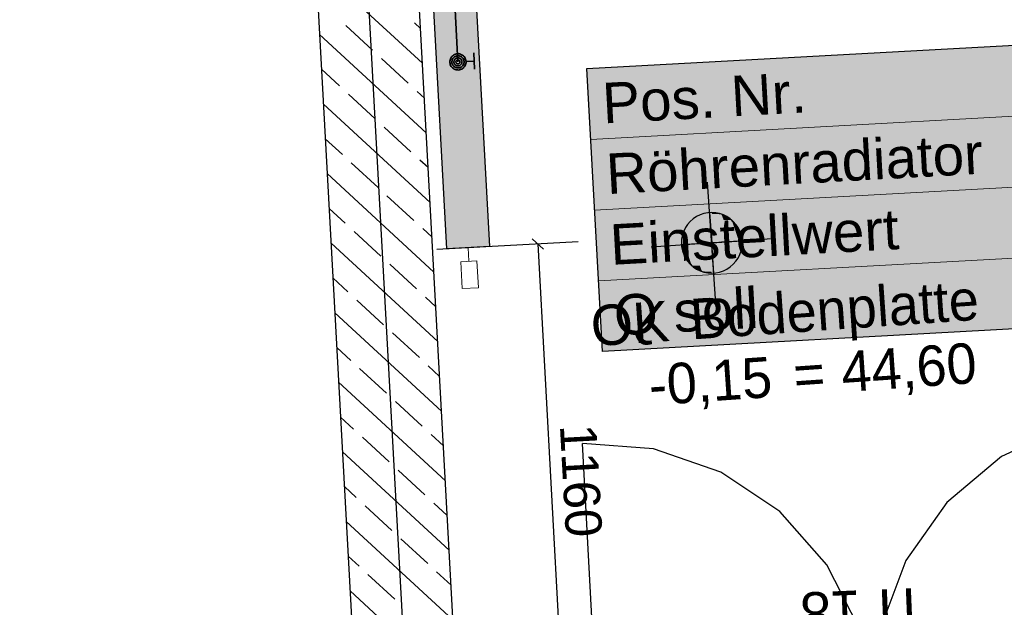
# Model space of a CAD drawing. Extents: x 199 to 1388, y 138 to 979.
# Tile 32 of 155: x 635 to 684, y 336 to 365. Entities that reach past the tile are written whole.
import ezdxf
from ezdxf.lldxf.tags import DXFTag

# ---------------------------------------------------------------- set-up
doc = ezdxf.new("R2010")
doc.units = 0
doc.layers.get('0').update_dxf_attribs({"lineweight": 25})
for name, color, linetype, lineweight, true_color in [('01 Höhen im Gebäude - Basis', 7, 'Continuous', 25, 0x848484), ('20 Gitterwände-A07ET47DDI', 7, 'Continuous', 25, 0x848484), ('20 Innenwände-A07ET47KDI', 7, 'Continuous', 25, 0x848484), ('20 Türen Gitterwände - NR', 7, 'Continuous', 25, 0x848484), ('A-0', 7, 'Continuous', 25, 0x848484), ('H_Heizkoerper', 5, 'Continuous', 25, 0x0000ff), ('H_Heizkoerperbeschriftung', 9, 'Continuous', 25, 0x808080), ('H_Heizkoerperflaeche', 5, 'Continuous', 35, 0x0000ff), ('H_Vorlauf', 1, 'Continuous', 35, 0xff0000), ('UPO_Loop2', 140, 'Continuous', 30, 0x00bfff)]:
    doc.layers.add(name, color=color, linetype=linetype, lineweight=lineweight, true_color=true_color)
doc.layers.add('02 Raster Gebäude-A07ET47NDI', color=7, linetype='Continuous', lineweight=25)
doc.layers.add('H_Mass', color=7, linetype='Continuous', lineweight=25)
doc.styles.get("Standard").update_dxf_attribs({"font": 'arial.ttf'})
tags = doc.linetypes.add('Raster-A07ET47ODI', pattern=[0.2, 0.1, -0.05, 0, -0.05]).pattern_tags.tags
tags[10:11] = [DXFTag(74, 4), DXFTag(75, 0), DXFTag(340, '0'), DXFTag(46, 1.0), DXFTag(50, 0.0), DXFTag(44, 0.0), DXFTag(45, 0.0)]
tags[8:9] = [DXFTag(74, 4), DXFTag(75, 0), DXFTag(340, '0'), DXFTag(46, 1.0), DXFTag(50, 0.0), DXFTag(44, 0.0), DXFTag(45, 0.0)]
tags[6:7] = [DXFTag(74, 4), DXFTag(75, 0), DXFTag(340, '0'), DXFTag(46, 1.0), DXFTag(50, 0.0), DXFTag(44, 0.0), DXFTag(45, 0.0)]
tags[4:5] = [DXFTag(74, 4), DXFTag(75, 0), DXFTag(340, '0'), DXFTag(46, 1.0), DXFTag(50, 0.0), DXFTag(44, 0.0), DXFTag(45, 0.0)]
tags = doc.linetypes.add('Strichlinie', pattern=[0.75, 0.5, -0.25]).pattern_tags.tags
tags[6:7] = [DXFTag(74, 4), DXFTag(75, 0), DXFTag(340, '0'), DXFTag(46, 1.0), DXFTag(50, 0.0), DXFTag(44, 0.0), DXFTag(45, 0.0)]
tags[4:5] = [DXFTag(74, 4), DXFTag(75, 0), DXFTag(340, '0'), DXFTag(46, 1.0), DXFTag(50, 0.0), DXFTag(44, 0.0), DXFTag(45, 0.0)]

# ---------------------------------------------------------------- blocks, each defined once
blk = doc.blocks.new('Referenz-A07ET47ZDI', base_point=(226.995, 158.1))
at = {"layer": '01 Höhen im Gebäude - Basis'}
for p, q in [((669.443, 351.371), (669.03, 357.357)), ((668.487, 355.663), (668.323, 355.554)), ((668.663, 355.75), (668.487, 355.663)), ((668.848, 355.813), (668.663, 355.75)), ((669.041, 355.851), (668.848, 355.813)), ((669.237, 355.864), (669.041, 355.851)), ((669.432, 355.851), (669.237, 355.864)), ((669.625, 355.813), (669.432, 355.851)), ((669.811, 355.75), (669.625, 355.813)), ((669.987, 355.663), (669.811, 355.75)), ((670.15, 355.554), (669.987, 355.663)), ((668.047, 355.277), (667.938, 355.114)), ((668.176, 355.425), (668.047, 355.277)), ((668.323, 355.554), (668.176, 355.425)), ((670.297, 355.425), (670.15, 355.554)), ((670.427, 355.277), (670.297, 355.425)), ((670.536, 355.114), (670.427, 355.277)), ((667.788, 354.752), (667.749, 354.56)), ((667.851, 354.938), (667.788, 354.752)), ((667.938, 355.114), (667.851, 354.938)), ((670.622, 354.938), (670.536, 355.114)), ((670.685, 354.752), (670.622, 354.938)), ((670.724, 354.56), (670.685, 354.752)), ((666.244, 354.158), (672.229, 354.571)), ((667.749, 354.56), (667.737, 354.364)), ((667.737, 354.364), (667.749, 354.168)), ((670.737, 354.364), (670.724, 354.56)), ((670.724, 354.168), (670.737, 354.364)), ((667.749, 354.168), (667.788, 353.976)), ((667.788, 353.976), (667.851, 353.79)), ((667.851, 353.79), (667.938, 353.614)), ((670.536, 353.614), (670.622, 353.79)), ((670.622, 353.79), (670.685, 353.976)), ((670.685, 353.976), (670.724, 354.168)), ((667.938, 353.614), (668.047, 353.451)), ((668.047, 353.451), (668.176, 353.304)), ((668.176, 353.304), (668.323, 353.174)), ((670.15, 353.174), (670.297, 353.304)), ((670.297, 353.304), (670.427, 353.451)), ((670.427, 353.451), (670.536, 353.614)), ((668.323, 353.174), (668.487, 353.065)), ((668.487, 353.065), (668.663, 352.978)), ((668.663, 352.978), (668.848, 352.915)), ((668.848, 352.915), (669.041, 352.877)), ((669.041, 352.877), (669.237, 352.864)), ((669.237, 352.864), (669.432, 352.877)), ((669.432, 352.877), (669.625, 352.915)), ((669.625, 352.915), (669.811, 352.978)), ((669.811, 352.978), (669.987, 353.065)), ((669.987, 353.065), (670.15, 353.174))]:
    blk.add_line(p, q, dxfattribs=at)
for points in [[(669.237, 355.847), (669.134, 355.847), (669.133, 355.861)], [(669.237, 354.364), (669.237, 355.847), (669.134, 355.847)], [(669.714, 354.397), (669.237, 354.397), (669.237, 355.847)], [(669.714, 355.786), (669.257, 355.786), (669.237, 355.847)], [(669.714, 354.397), (669.714, 355.786), (669.257, 355.786)], [(670.222, 354.432), (669.714, 354.432), (669.714, 355.786)], [(670.222, 355.495), (669.823, 355.495), (669.714, 355.786)], [(670.222, 354.432), (670.222, 355.495), (669.823, 355.495)], [(670.58, 354.457), (670.222, 354.457), (670.222, 355.495)], [(670.58, 355.032), (670.381, 355.032), (670.222, 355.495)], [(670.58, 354.457), (670.58, 355.032), (670.381, 355.032)], [(670.733, 354.467), (670.58, 354.467), (670.58, 355.032)], [(667.894, 354.261), (667.74, 354.261), (667.894, 354.272)], [(667.894, 353.696), (667.894, 354.261), (667.74, 354.261)], [(668.251, 354.272), (667.894, 354.272), (668.251, 354.296)], [(668.092, 353.696), (667.894, 353.696), (667.894, 354.272)], [(668.251, 353.233), (668.251, 354.272), (667.894, 354.272)], [(668.759, 354.296), (668.251, 354.296), (668.759, 354.331)], [(668.65, 353.233), (668.251, 353.233), (668.251, 354.296)], [(668.759, 352.942), (668.759, 354.296), (668.251, 354.296)], [(669.237, 354.331), (668.759, 354.331), (669.237, 354.364)], [(669.216, 352.942), (668.759, 352.942), (668.759, 354.331)], [(669.237, 352.881), (669.237, 354.331), (668.759, 354.331)], [(669.237, 354.364), (669.714, 354.397), (669.237, 354.397)], [(669.339, 352.881), (669.237, 352.881), (669.237, 354.364)], [(669.714, 354.397), (670.222, 354.432), (669.714, 354.432)], [(670.222, 354.432), (670.58, 354.457), (670.222, 354.457)], [(670.58, 354.457), (670.733, 354.467), (670.58, 354.467)], [(668.251, 353.233), (668.092, 353.696), (667.894, 353.696)], [(668.759, 352.942), (668.65, 353.233), (668.251, 353.233)], [(669.237, 352.881), (669.216, 352.942), (668.759, 352.942)], [(669.34, 352.868), (669.339, 352.881), (669.237, 352.881)]]:
    blk.add_solid(points, dxfattribs=at)
at = {"layer": '02 Raster Gebäude-A07ET47NDI', "linetype": 'Raster-A07ET47ODI', "ltscale": 56.250004}
blk.add_line((620.326, 949.934), (657.302, 274.449), dxfattribs=at)
at = {"layer": '20 Gitterwände-A07ET47DDI', "linetype": 'Strichlinie', "ltscale": 56.250004}
for p, q in [((686.727, 345.296), (683.549, 343.796)), ((663.575, 331.134), (662.852, 344.441)), ((666.357, 344.181), (662.852, 344.441)), ((669.68, 343.037), (666.357, 344.181)), ((683.549, 343.796), (680.856, 341.537)), ((672.603, 341.085), (669.68, 343.037)), ((674.932, 338.453), (672.603, 341.085)), ((680.856, 341.537), (678.828, 338.666)), ((678.828, 338.666), (677.598, 335.374)), ((676.515, 335.315), (674.932, 338.453))]:
    blk.add_line(p, q, dxfattribs=at)
at = {"layer": '20 Innenwände-A07ET47KDI'}
for p, q in [((656.718, 330.858), (648.962, 472.545)), ((648.336, 392.497), (651.725, 330.585)), ((654.945, 363.236), (649.672, 368.099)), ((652.475, 363.882), (651.151, 365.103)), ((654.851, 364.955), (654.543, 365.24)), ((655.134, 359.798), (649.86, 364.661)), ((654.239, 362.256), (652.916, 363.476)), ((650.848, 362.118), (649.954, 362.942)), ((652.612, 360.491), (651.289, 361.711)), ((655.04, 361.517), (654.68, 361.849)), ((655.322, 356.36), (650.048, 361.223)), ((654.376, 358.864), (653.053, 360.084)), ((650.985, 358.727), (650.142, 359.504)), ((652.75, 357.1), (651.426, 358.32)), ((655.228, 358.079), (654.818, 358.457)), ((655.51, 352.922), (650.236, 357.785)), ((654.514, 355.473), (653.191, 356.693)), ((651.123, 355.335), (650.331, 356.066)), ((652.887, 353.708), (651.564, 354.929)), ((655.416, 354.641), (654.955, 355.066)), ((655.698, 349.484), (650.425, 354.347)), ((654.651, 352.082), (653.328, 353.302)), ((651.26, 351.944), (650.519, 352.628)), ((653.025, 350.317), (651.701, 351.537)), ((655.604, 351.203), (655.093, 351.675)), ((655.886, 346.046), (650.613, 350.909)), ((654.789, 348.69), (653.466, 349.91)), ((651.398, 348.553), (650.707, 349.19)), ((653.162, 346.926), (651.839, 348.146)), ((655.792, 347.765), (655.23, 348.283)), ((656.075, 342.608), (650.801, 347.471)), ((654.926, 345.299), (653.603, 346.519)), ((651.535, 345.161), (650.895, 345.751)), ((653.299, 343.534), (651.976, 344.755)), ((655.981, 344.327), (655.367, 344.892)), ((656.263, 339.17), (650.989, 344.032)), ((655.064, 341.908), (653.741, 343.128)), ((651.673, 341.77), (651.083, 342.313)), ((653.437, 340.143), (652.114, 341.363)), ((656.169, 340.889), (655.505, 341.501)), ((656.451, 335.732), (651.177, 340.594)), ((655.201, 338.516), (653.878, 339.736)), ((651.81, 338.379), (651.272, 338.875)), ((653.574, 336.752), (652.251, 337.972)), ((656.357, 337.451), (655.642, 338.109)), ((656.639, 332.293), (651.366, 337.156))]:
    blk.add_line(p, q, dxfattribs=at)
at = {"layer": 'A-0', "linetype": 'Continuous', "ltscale": 312.5}
for p, q in [((644.243, 467.279), (651.725, 330.585)), ((656.718, 330.858), (649.235, 467.553)), ((669.714, 355.786), (669.133, 355.861)), ((669.133, 355.861), (669.237, 354.364)), ((670.222, 355.495), (669.714, 355.786)), ((670.58, 355.032), (670.222, 355.495)), ((670.733, 354.467), (670.58, 355.032)), ((669.237, 354.364), (667.74, 354.261)), ((667.74, 354.261), (667.894, 353.696)), ((669.237, 354.364), (670.733, 354.467)), ((669.34, 352.868), (669.237, 354.364)), ((667.894, 353.696), (668.251, 353.233)), ((668.251, 353.233), (668.759, 352.942)), ((668.759, 352.942), (669.34, 352.868))]:
    blk.add_line(p, q, dxfattribs=at)
at = {"layer": '01 Höhen im Gebäude - Basis', "linetype": 'Continuous', "ltscale": 40.625, "char_height": 2, "attachment_point": 1, "rotation": 3.9452}
for s, insert in [('{\\fCentury Gothic;Bodenplatte}', (668.113, 351.582)), ('{\\fCentury Gothic;OK}', (663.198, 351.243)), ('{\\fCentury Gothic;44,60}', (675.571, 348.979)), ('{\\fCentury Gothic;-0,15}', (666.058, 348.323)), ('{\\fCentury Gothic;=}', (673.203, 348.816))]:
    blk.add_mtext(s, dxfattribs=dict(at, insert=insert))
at = {"layer": '20 Türen Gitterwände - NR', "char_height": 2, "attachment_point": 1, "rotation": 182.3212}
for s, insert in [('{\\fCentury Gothic;18}', (676.643, 335.193)), ('{\\fCentury Gothic;IT}', (679.406, 335.305))]:
    blk.add_mtext(s, dxfattribs=dict(at, insert=insert))
blk = doc.blocks.new('Maß-A07ET4ARDI', base_point=(655.649, 330.867))
at = {"color": 0, "linetype": 'ByBlock', "lineweight": -2, "ltscale": 0.25}
for p, q in [((662.638, 354.417), (655.649, 354.034)), ((660.921, 354.058), (660.362, 354.558)), ((660.641, 354.308), (661.91, 331.141)), ((662.189, 330.89), (661.631, 331.391)), ((663.907, 331.25), (656.917, 330.867))]:
    blk.add_line(p, q, dxfattribs=at)
at = {"color": 0, "linetype": 'ByBlock', "lineweight": -2, "ltscale": 0.25, "insert": (663.53, 345.452), "char_height": 1.8, "attachment_point": 1, "rotation": 273.1344}
blk.add_mtext('{\\fArial;1160}', dxfattribs=at)

msp = doc.modelspace()

# ---------------------------------------------------------------- linework, layer by layer
at = {"layer": 'H_Heizkoerper'}
for p, q in [((656.153, 354.062), (654.972, 375.63)), ((657.068, 375.744), (658.249, 354.177)), ((658.249, 354.177), (656.153, 354.062))]:
    msp.add_line(p, q, dxfattribs=at)
at = {"layer": 'H_Heizkoerper', "lineweight": 13}
for p, q in [((657.201, 354.119), (657.238, 353.454)), ((656.838, 353.432), (657.637, 353.476)), ((656.911, 352.101), (656.838, 353.432)), ((657.637, 353.476), (657.71, 352.144)), ((657.71, 352.144), (656.911, 352.101))]:
    msp.add_line(p, q, dxfattribs=at)
at = {"layer": 'H_Heizkoerperbeschriftung'}
for p, q in [((663.068, 362.973), (705.132, 365.276)), ((663.834, 348.994), (663.068, 362.973)), ((705.897, 351.297), (663.834, 348.994))]:
    msp.add_line(p, q, dxfattribs=at)
at = {"layer": 'H_Heizkoerperbeschriftung', "lineweight": 18}
for p, q in [((663.259, 359.478), (705.323, 361.781)), ((663.451, 355.983), (705.515, 358.287)), ((663.642, 352.488), (705.706, 354.792))]:
    msp.add_line(p, q, dxfattribs=at)
at = {"layer": 'H_Heizkoerperbeschriftung', "color": 7, "true_color": 0xffffff}
for points in [[(705.258, 362.973), (663.068, 362.973), (705.132, 365.276)], [(663.707, 351.297), (705.258, 362.973), (663.068, 362.973)], [(705.897, 351.297), (663.707, 351.297), (705.258, 362.973)], [(663.834, 348.994), (705.897, 351.297), (663.707, 351.297)]]:
    msp.add_solid(points, dxfattribs=at)
at = {"layer": 'H_Heizkoerperflaeche', "lineweight": 35}
for points in [[(656.146, 354.177), (657.075, 375.63), (654.972, 375.63)], [(658.249, 354.177), (656.146, 354.177), (657.075, 375.63)], [(656.153, 354.062), (658.249, 354.177), (656.146, 354.177)]]:
    msp.add_solid(points, dxfattribs=at)
at = {"layer": 'H_Vorlauf'}
msp.add_line((656.698, 363.306), (655.785, 379.983), dxfattribs=at)
at = {"layer": 'H_Vorlauf', "color": 1, "lineweight": 35, "true_color": 0xff0000}
for p, q in [((656.341, 363.486), (656.321, 363.438)), ((656.368, 363.531), (656.341, 363.486)), ((656.4, 363.573), (656.368, 363.531)), ((656.438, 363.609), (656.4, 363.573)), ((656.45, 363.475), (656.43, 363.441)), ((656.479, 363.641), (656.438, 363.609)), ((656.475, 363.506), (656.45, 363.475)), ((656.503, 363.533), (656.475, 363.506)), ((656.525, 363.666), (656.479, 363.641)), ((656.534, 363.557), (656.503, 363.533)), ((656.574, 363.686), (656.525, 363.666)), ((656.568, 363.576), (656.534, 363.557)), ((656.568, 363.457), (656.549, 363.439)), ((656.605, 363.591), (656.568, 363.576)), ((656.589, 363.473), (656.568, 363.457)), ((656.624, 363.699), (656.574, 363.686)), ((656.611, 363.486), (656.589, 363.473)), ((656.643, 363.6), (656.605, 363.591)), ((656.636, 363.496), (656.611, 363.486)), ((656.676, 363.705), (656.624, 363.699)), ((656.661, 363.502), (656.636, 363.496)), ((656.682, 363.605), (656.643, 363.6)), ((656.687, 363.505), (656.661, 363.502)), ((656.728, 363.704), (656.676, 363.705)), ((656.721, 363.605), (656.682, 363.605)), ((656.713, 363.505), (656.687, 363.505)), ((656.739, 363.501), (656.713, 363.505)), ((656.76, 363.599), (656.721, 363.605)), ((656.78, 363.697), (656.728, 363.704)), ((656.764, 363.494), (656.739, 363.501)), ((656.797, 363.589), (656.76, 363.599)), ((656.788, 363.484), (656.764, 363.494)), ((656.831, 363.683), (656.78, 363.697)), ((656.811, 363.471), (656.788, 363.484)), ((656.834, 363.573), (656.797, 363.589)), ((656.831, 363.455), (656.811, 363.471)), ((656.879, 363.662), (656.831, 363.683)), ((656.85, 363.436), (656.831, 363.455)), ((656.867, 363.553), (656.834, 363.573)), ((656.898, 363.529), (656.867, 363.553)), ((656.924, 363.636), (656.879, 363.662)), ((656.926, 363.501), (656.898, 363.529)), ((656.965, 363.604), (656.924, 363.636)), ((656.949, 363.47), (656.926, 363.501)), ((656.968, 363.435), (656.949, 363.47)), ((657.002, 363.566), (656.965, 363.604)), ((657.033, 363.524), (657.002, 363.566)), ((657.059, 363.479), (657.033, 363.524)), ((657.078, 363.43), (657.059, 363.479)), ((657.475, 363.749), (657.519, 362.95)), ((656.307, 363.388), (656.299, 363.336)), ((656.299, 363.336), (656.299, 363.284)), ((656.299, 363.284), (656.305, 363.232)), ((656.305, 363.232), (656.318, 363.181)), ((656.321, 363.438), (656.307, 363.388)), ((656.318, 363.181), (656.337, 363.133)), ((656.337, 363.133), (656.363, 363.087)), ((656.363, 363.087), (656.394, 363.045)), ((656.394, 363.045), (656.431, 363.008)), ((656.399, 363.328), (656.398, 363.289)), ((656.398, 363.289), (656.403, 363.25)), ((656.404, 363.367), (656.399, 363.328)), ((656.403, 363.25), (656.413, 363.212)), ((656.415, 363.405), (656.404, 363.367)), ((656.413, 363.212), (656.428, 363.176)), ((656.43, 363.441), (656.415, 363.405)), ((656.428, 363.176), (656.447, 363.142)), ((656.431, 363.008), (656.472, 362.975)), ((656.447, 363.142), (656.47, 363.11)), ((656.47, 363.11), (656.498, 363.082)), ((656.472, 362.975), (656.517, 362.949)), ((656.499, 363.321), (656.498, 363.295)), ((656.498, 363.295), (656.501, 363.269)), ((656.498, 363.082), (656.529, 363.058)), ((656.502, 363.347), (656.499, 363.321)), ((656.501, 363.269), (656.508, 363.243)), ((656.509, 363.372), (656.502, 363.347)), ((656.508, 363.243), (656.518, 363.219)), ((656.52, 363.396), (656.509, 363.372)), ((656.518, 363.219), (656.531, 363.196)), ((656.533, 363.419), (656.52, 363.396)), ((656.529, 363.058), (656.562, 363.038)), ((656.531, 363.196), (656.546, 363.175)), ((656.549, 363.439), (656.533, 363.419)), ((656.546, 363.175), (656.565, 363.157)), ((656.562, 363.038), (656.599, 363.023)), ((656.565, 363.157), (656.585, 363.141)), ((656.585, 363.141), (656.608, 363.127)), ((656.6, 363.326), (656.598, 363.313)), ((656.598, 363.313), (656.598, 363.3)), ((656.598, 363.3), (656.6, 363.287)), ((656.599, 363.023), (656.636, 363.012)), ((656.604, 363.339), (656.6, 363.326)), ((656.6, 363.287), (656.603, 363.274)), ((656.603, 363.274), (656.608, 363.262)), ((656.609, 363.351), (656.604, 363.339)), ((656.608, 363.262), (656.614, 363.251)), ((656.608, 363.127), (656.632, 363.117)), ((656.615, 363.362), (656.609, 363.351)), ((656.614, 363.251), (656.622, 363.24)), ((656.624, 363.372), (656.615, 363.362)), ((656.622, 363.24), (656.631, 363.231)), ((656.633, 363.382), (656.624, 363.372)), ((656.631, 363.231), (656.642, 363.223)), ((656.632, 363.117), (656.657, 363.11)), ((656.643, 363.389), (656.633, 363.382)), ((656.636, 363.012), (656.675, 363.006)), ((656.642, 363.223), (656.653, 363.216)), ((656.655, 363.396), (656.643, 363.389)), ((656.653, 363.216), (656.665, 363.211)), ((656.667, 363.401), (656.655, 363.396)), ((656.657, 363.11), (656.683, 363.106)), ((656.665, 363.211), (656.677, 363.208)), ((656.68, 363.404), (656.667, 363.401)), ((656.675, 363.006), (656.714, 363.006)), ((656.677, 363.208), (656.69, 363.206)), ((656.693, 363.405), (656.68, 363.404)), ((656.683, 363.106), (656.709, 363.106)), ((656.69, 363.206), (656.703, 363.206)), ((656.706, 363.405), (656.693, 363.405)), ((656.698, 363.306), (656.698, 363.306)), ((656.703, 363.206), (656.716, 363.207)), ((656.719, 363.403), (656.706, 363.405)), ((656.709, 363.106), (656.735, 363.109)), ((656.714, 363.006), (656.753, 363.011)), ((656.716, 363.207), (656.729, 363.211)), ((656.731, 363.4), (656.719, 363.403)), ((656.729, 363.211), (656.741, 363.215)), ((656.743, 363.395), (656.731, 363.4)), ((656.735, 363.109), (656.76, 363.116)), ((656.741, 363.215), (656.753, 363.222)), ((656.754, 363.388), (656.743, 363.395)), ((656.753, 363.222), (656.763, 363.23)), ((656.753, 363.011), (656.791, 363.021)), ((656.765, 363.38), (656.754, 363.388)), ((656.76, 363.116), (656.785, 363.125)), ((656.763, 363.23), (656.772, 363.239)), ((656.774, 363.371), (656.765, 363.38)), ((656.772, 363.239), (656.781, 363.249)), ((656.782, 363.36), (656.774, 363.371)), ((656.781, 363.249), (656.787, 363.26)), ((656.788, 363.349), (656.782, 363.36)), ((656.785, 363.125), (656.807, 363.138)), ((656.787, 363.26), (656.792, 363.272)), ((656.793, 363.337), (656.788, 363.349)), ((656.791, 363.021), (656.828, 363.035)), ((656.792, 363.272), (656.796, 363.285)), ((656.796, 363.324), (656.793, 363.337)), ((656.798, 363.311), (656.796, 363.324)), ((656.796, 363.285), (656.798, 363.298)), ((656.798, 363.298), (656.798, 363.311)), ((656.807, 363.138), (656.828, 363.154)), ((656.828, 363.154), (656.847, 363.172)), ((656.828, 363.035), (656.862, 363.054)), ((656.847, 363.172), (656.863, 363.193)), ((656.865, 363.415), (656.85, 363.436)), ((656.862, 363.054), (656.893, 363.078)), ((656.863, 363.193), (656.876, 363.215)), ((656.878, 363.392), (656.865, 363.415)), ((656.871, 362.945), (656.917, 362.971)), ((656.876, 363.215), (656.887, 363.239)), ((656.888, 363.368), (656.878, 363.392)), ((656.887, 363.239), (656.894, 363.264)), ((656.895, 363.343), (656.888, 363.368)), ((656.893, 363.078), (656.921, 363.105)), ((656.894, 363.264), (656.897, 363.29)), ((656.898, 363.317), (656.895, 363.343)), ((656.897, 363.29), (656.898, 363.317)), ((656.917, 362.971), (656.959, 363.002)), ((656.921, 363.105), (656.946, 363.136)), ((656.946, 363.136), (656.966, 363.17)), ((656.959, 363.002), (656.996, 363.039)), ((656.966, 363.17), (656.981, 363.206)), ((656.983, 363.399), (656.968, 363.435)), ((656.981, 363.206), (656.992, 363.244)), ((656.993, 363.361), (656.983, 363.399)), ((656.992, 363.244), (656.997, 363.283)), ((656.998, 363.322), (656.993, 363.361)), ((656.996, 363.039), (657.028, 363.08)), ((656.997, 363.283), (656.998, 363.322)), ((657.028, 363.08), (657.055, 363.125)), ((657.055, 363.125), (657.075, 363.173)), ((657.075, 363.173), (657.089, 363.223)), ((657.091, 363.379), (657.078, 363.43)), ((657.089, 363.223), (657.097, 363.275)), ((657.097, 363.327), (657.091, 363.379)), ((657.097, 363.327), (657.497, 363.349)), ((657.097, 363.275), (657.097, 363.327)), ((656.517, 362.949), (656.565, 362.928)), ((656.565, 362.928), (656.616, 362.914)), ((656.616, 362.914), (656.668, 362.907)), ((656.668, 362.907), (656.72, 362.906)), ((656.72, 362.906), (656.772, 362.912)), ((656.772, 362.912), (656.823, 362.925)), ((656.823, 362.925), (656.871, 362.945))]:
    msp.add_line(p, q, dxfattribs=at)

# ---------------------------------------------------------------- block references
at = {"layer": 'H_Mass', "ltscale": 0.25}
msp.add_blockref('Maß-A07ET4ARDI', (655.649, 330.867), dxfattribs=at)
at = {"layer": 'UPO_Loop2', "color": 219, "lineweight": 80, "ltscale": 4000.00006, "true_color": 0x642165}
msp.add_blockref('Referenz-A07ET47ZDI', (226.995, 158.1), dxfattribs=at)

# ---------------------------------------------------------------- texts
at = {"layer": 'H_Heizkoerperbeschriftung', "char_height": 2, "attachment_point": 1, "rotation": 3.1344}
for s, insert in [('{\\fArial;Pos. Nr.}', (663.775, 362.26)), ('{\\fArial;Röhrenradiator }', (663.966, 358.765)), ('{\\fArial;Einstellwert }', (664.157, 355.271)), ('{\\fArial;Q soll}', (664.349, 351.776))]:
    msp.add_mtext(s, dxfattribs=dict(at, insert=insert))

doc.saveas('drawing.dxf')
